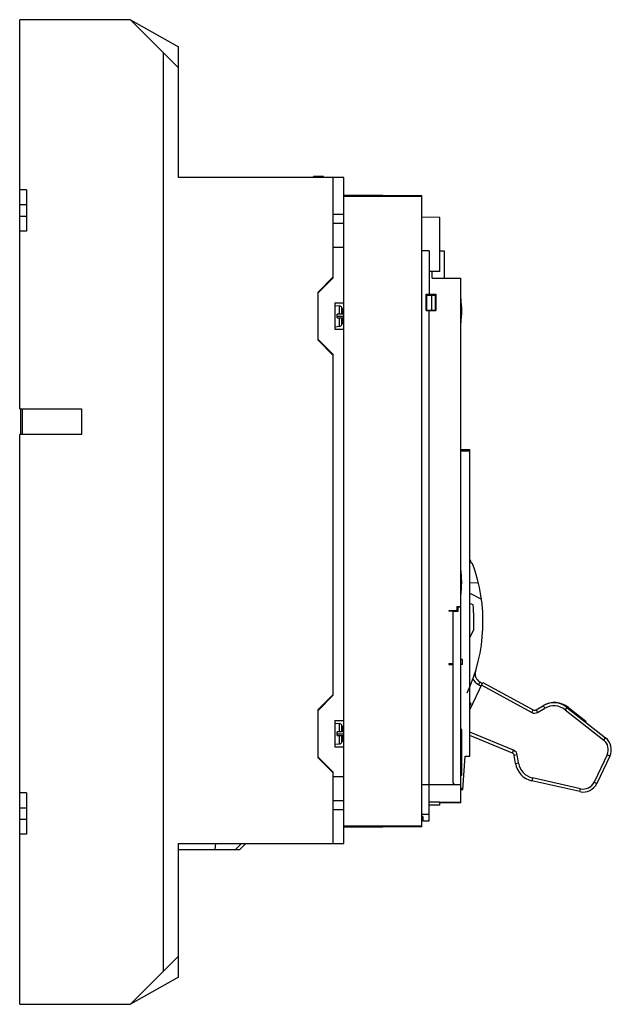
# Model space of a CAD drawing. Header units: millimetres. Extents: x 43 to 239, y 32 to 358.
import ezdxf

# ---------------------------------------------------------------- set-up
doc = ezdxf.new("R2010")
doc.units = ezdxf.units.MM
doc.header["$LTSCALE"] = 25.349531
doc.layers.get('0').update_dxf_attribs({"linetype": 'CONTINUOUS'})
doc.layers.add('INTFCLR_83112', color=7, linetype='CONTINUOUS')
doc.layers.add('INTFCLR_87', color=7, linetype='CONTINUOUS')

msp = doc.modelspace()

# ---------------------------------------------------------------- linework, layer by layer
at = {"color": 7, "linetype": 'Continuous'}
for p, q in [((43.2, 229.13), (43.2, 358.18)), ((79.9, 358.18), (43.2, 358.18)), ((79.9, 358.18), (95.9, 342.18)), ((79.9, 358.18), (95.9, 349.18)), ((90.93, 42.69), (90.93, 347.15)), ((95.9, 305.88), (95.9, 349.18)), ((150.7, 305.88), (95.9, 305.88)), ((140.6, 305.88), (140.6, 306.19)), ((144, 306.19), (140.6, 306.19)), ((144, 305.88), (144, 306.19)), ((147.2, 272.63), (147.2, 305.88)), ((150.7, 84.98), (150.7, 305.88)), ((45.4, 301.73), (43.2, 301.73)), ((45.4, 301.73), (45.4, 288.03)), ((150.7, 300.12), (176.5, 299.9)), ((176.5, 299.58), (150.7, 299.58)), ((176.5, 90.49), (176.5, 299.9)), ((45.4, 296.73), (43.2, 296.73)), ((43.2, 293.03), (45.4, 293.03)), ((147.2, 293.73), (150.7, 293.73)), ((182.5, 292.63), (176.5, 292.68)), ((182.5, 274.71), (182.5, 292.63)), ((45.4, 288.03), (43.2, 288.03)), ((150.7, 290.6), (147.2, 290.6)), ((150.7, 282.63), (147.2, 282.63)), ((178.99, 281.5), (176.5, 281.5)), ((178.99, 281.5), (178.99, 267.2)), ((182.5, 281.5), (183.99, 281.5)), ((183.99, 281.5), (183.99, 272.5)), ((182.5, 274.71), (178.99, 274.71)), ((179.99, 272.5), (179.99, 274.71)), ((142.2, 267.87), (147.2, 272.87)), ((142.2, 267.63), (147.2, 272.63)), ((179.99, 272.5), (189.39, 272.5)), ((189.39, 272.5), (189.39, 163.61)), ((142.2, 251.87), (142.2, 267.87)), ((177.99, 261.7), (177.99, 267.2)), ((177.99, 267.2), (181.19, 267.2)), ((178.19, 261.85), (178.19, 266.85)), ((178.19, 266.85), (181.11, 266.85)), ((179.87, 261.85), (179.87, 266.85)), ((181.11, 261.85), (181.11, 266.85)), ((181.19, 267.2), (181.19, 261.7)), ((189.49, 265.66), (189.49, 257.65)), ((147.7, 264.23), (147.7, 255.53)), ((147.7, 264.23), (150.7, 264.23)), ((147.7, 263.38), (149.25, 263.25)), ((149.25, 260.48), (149.25, 263.25)), ((150.06, 260.48), (150.06, 262.71)), ((150.37, 261.89), (150.34, 261.89)), ((177.99, 261.7), (181.19, 261.7)), ((178.19, 261.85), (181.11, 261.85)), ((178.99, 104.39), (178.99, 261.7)), ((148.5, 259.28), (148.5, 260.48)), ((150.5, 260.48), (148.5, 260.48)), ((148.5, 259.28), (150.5, 259.28)), ((149.25, 256.52), (149.25, 259.28)), ((150.06, 257.06), (150.06, 259.28)), ((150.5, 260.48), (150.5, 260.68)), ((150.5, 259.08), (150.5, 259.28)), ((147.7, 256.38), (149.25, 256.52)), ((147.7, 255.53), (150.7, 255.53)), ((150.35, 257.88), (150.37, 257.88)), ((147.2, 247.13), (142.2, 252.13)), ((147.2, 246.87), (142.2, 251.87)), ((147.2, 134.13), (147.2, 247.13)), ((43.2, 229.13), (63.7, 229.13)), ((43.6, 220.63), (43.6, 229.13)), ((44, 229.13), (44, 220.63)), ((63.7, 229.13), (63.7, 220.63)), ((43.2, 31.65), (43.2, 220.63)), ((63.7, 220.63), (43.2, 220.63)), ((189.38, 215.63), (192.5, 215.61)), ((192.5, 113.98), (192.5, 215.61)), ((192.5, 215.09), (189.39, 215.09)), ((189.45, 176.66), (189.39, 176.66)), ((189.75, 172.16), (189.45, 176.66)), ((189.45, 167.66), (189.45, 176.66)), ((192.5, 179.14), (192.95, 178.04)), ((192.95, 178.04), (193.31, 177.87)), ((189.75, 172.16), (189.45, 167.66)), ((195.31, 171.36), (192.5, 171.4)), ((189.45, 167.66), (189.39, 167.66)), ((192.5, 167.95), (196.32, 166.05)), ((188.19, 163.61), (189.39, 163.61)), ((188.19, 163.61), (188.19, 162.19)), ((189.49, 163.41), (188.49, 163.41)), ((188.49, 163.41), (188.49, 161.91)), ((189.49, 104.39), (189.49, 163.41)), ((193.54, 164.08), (192.5, 164.6)), ((188.19, 162.19), (185.49, 162.19)), ((185.49, 162.19), (185.49, 161.98)), ((186.99, 161.98), (185.49, 161.98)), ((186.99, 105.01), (186.99, 161.98)), ((188.49, 161.91), (186.99, 161.91)), ((192.5, 153.23), (193.78, 155.93)), ((192.5, 154.1), (192.83, 153.94)), ((186.99, 144.53), (185.49, 144.53)), ((185.49, 144.53), (185.49, 144.34)), ((185.49, 144.34), (186.99, 144.34)), ((189.99, 146.04), (189.49, 146.04)), ((189.99, 144.34), (189.49, 144.34)), ((189.99, 144.34), (189.99, 146.04)), ((192.5, 129.32), (196.83, 138.41)), ((195.8, 138.56), (195.33, 137.68)), ((195.33, 137.68), (196.25, 137.19)), ((195.8, 138.56), (196.68, 138.09)), ((196.4, 137.5), (212.99, 128.44)), ((196.83, 138.41), (213.47, 129.32)), ((142.2, 129.38), (147.2, 134.38)), ((142.2, 129.13), (147.2, 134.13)), ((192.94, 131.4), (192.5, 131.61)), ((214.45, 129.33), (216.87, 130.71)), ((217.36, 129.84), (216.87, 130.71)), ((142.2, 113.38), (142.2, 129.38)), ((212.99, 128.44), (213.47, 129.32)), ((214.45, 129.33), (214.94, 128.46)), ((214.94, 128.46), (217.36, 129.84)), ((224.67, 130.13), (224.05, 129.35)), ((224.05, 129.35), (236.86, 119.26)), ((224.67, 130.13), (237.48, 120.04)), ((225.17, 130.11), (230.98, 125.54)), ((147.7, 125.73), (150.7, 125.73)), ((147.7, 125.73), (147.7, 117.03)), ((147.7, 124.88), (149.25, 124.75)), ((149.25, 121.98), (149.25, 124.75)), ((150.06, 121.98), (150.06, 124.21)), ((230.98, 125.54), (230.85, 125.26)), ((150.5, 121.98), (148.5, 121.98)), ((148.5, 120.78), (148.5, 121.98)), ((150.37, 123.39), (150.34, 123.39)), ((150.5, 121.98), (150.5, 122.18)), ((189.79, 122.81), (189.49, 122.81)), ((189.62, 107.81), (189.62, 122.81)), ((189.79, 107.51), (189.79, 122.81)), ((206.98, 115.9), (192.5, 121.85)), ((147.7, 117.88), (149.25, 118.02)), ((148.5, 120.78), (150.5, 120.78)), ((149.25, 118.02), (149.25, 120.78)), ((150.06, 118.56), (150.06, 120.78)), ((150.35, 119.38), (150.37, 119.38)), ((150.5, 120.58), (150.5, 120.78)), ((206.6, 114.98), (192.5, 120.76)), ((236.86, 119.26), (237.48, 120.04)), ((147.7, 117.03), (150.7, 117.03)), ((206.6, 114.98), (206.98, 115.9)), ((208.2, 114.36), (207.21, 114.21)), ((208.62, 111.68), (208.2, 114.36)), ((238, 114.39), (233.68, 105.33)), ((238.9, 113.96), (238, 114.39)), ((147.2, 108.63), (142.2, 113.63)), ((147.2, 108.38), (142.2, 113.38)), ((190.1, 102.77), (190.88, 113.97)), ((190.88, 113.97), (192.5, 113.98)), ((207.63, 111.52), (207.21, 114.21)), ((207.63, 111.52), (208.62, 111.68)), ((238.9, 113.96), (234.58, 104.9)), ((147.2, 84.98), (147.2, 108.63)), ((189.79, 107.81), (189.49, 107.81)), ((150.7, 107.13), (147.2, 107.13)), ((176.5, 104.5), (187.49, 104.5)), ((186.99, 104.39), (186.99, 104.5)), ((187.49, 104.51), (189.49, 104.51)), ((189.79, 107.51), (189.49, 107.51)), ((213.23, 106.76), (213.01, 105.78)), ((228.97, 102.18), (213.01, 105.78)), ((229.19, 103.15), (213.23, 106.76)), ((233.68, 105.33), (234.58, 104.9)), ((45.4, 101.74), (43.2, 101.74)), ((45.4, 101.74), (45.4, 88.04)), ((189.45, 104.39), (176.5, 104.39)), ((178.95, 94.59), (178.95, 104.39)), ((189.45, 98.59), (189.45, 104.39)), ((189.49, 103.3), (190.14, 103.3)), ((190.1, 102.77), (189.49, 102.76)), ((228.97, 102.18), (229.19, 103.15)), ((147.2, 99.29), (150.7, 99.29)), ((182.5, 98.68), (178.95, 98.68)), ((182.5, 97.75), (182.5, 98.68)), ((189.45, 98.59), (182.5, 98.59)), ((189.49, 98.5), (182.5, 98.5)), ((189.49, 98.5), (189.49, 98.59)), ((45.4, 96.74), (43.2, 96.74)), ((150.7, 96.13), (147.2, 96.13)), ((182.5, 97.75), (178.95, 97.71)), ((43.2, 93.04), (45.4, 93.04)), ((178.95, 94.59), (176.5, 94.59)), ((176.89, 93.92), (176.5, 93.92)), ((176.89, 93.92), (176.89, 92.5)), ((176.89, 92.5), (178.99, 92.5)), ((178.99, 92.5), (178.99, 94.59)), ((150.7, 90.8), (176.5, 90.8)), ((176.5, 90.49), (150.7, 90.26)), ((45.4, 88.04), (43.2, 88.04)), ((95.9, 84.98), (150.7, 84.98)), ((95.9, 40.65), (95.9, 84.98)), ((108.06, 82.98), (108.19, 84.98)), ((116.72, 84.98), (114.72, 82.98)), ((118.22, 84.98), (116.22, 82.98)), ((118.23, 84.98), (116.23, 82.98)), ((95.9, 82.98), (116.22, 82.98)), ((95.9, 47.65), (79.9, 31.65)), ((95.9, 40.65), (79.9, 31.65)), ((43.2, 31.65), (79.9, 31.65))]:
    msp.add_line(p, q, dxfattribs=at)
for centre, radius, start, end in [((162.97, 261.66), 26.82, 351.4222, 8.5778), ((149.17, 262.25), 1, 27.1268, 85), ((146.5, 260.88), 4, 14.6255, 27.1268), ((146.29, 260.79), 4.2, 9.9843, 15.2772), ((146.17, 260.77), 4.32, 8.0446, 9.9933), ((146.06, 260.75), 4.44, 5.9514, 8.042), ((146.29, 258.98), 4.2, 344.8662, 350.1014), ((146.17, 259), 4.32, 350.092, 351.8795), ((146.06, 259.02), 4.44, 351.8833, 354.0959), ((145.93, 260.74), 4.56, 5.071, 5.9556), ((145.93, 259.03), 4.56, 354.0908, 354.9285), ((145.85, 260.73), 4.65, 4.3541, 5.0715), ((145.65, 260.71), 4.85, 2.5028, 4.3443), ((145.66, 259.05), 4.84, 355.6864, 357.3541), ((145.84, 259.04), 4.65, 354.9283, 355.6788), ((145.36, 260.7), 5.14, 1.8182, 2.5114), ((144.83, 260.69), 5.66, 359.9737, 1.794), ((144.83, 259.08), 5.66, 358.2183, 0.026), ((145.38, 259.07), 5.12, 357.3487, 358.1954), ((149.17, 257.52), 1, 275, 332.8732), ((146.5, 258.88), 4, 332.8732, 345.5225), ((141.84, 158.5), 55, 334.6686, 20.6289), ((155.85, 172.16), 33.9, 355.656, 4.344), ((141.84, 158.5), 52, 357.1744, 6.1664), ((197.2, 141.21), 3, 162.6617, 242.0467), ((197.2, 141.21), 4, 202.747, 242.0467), ((192.89, 296.7), 165.3, 269.8646, 270.0168), ((142.01, 158.95), 57.9, 330.712, 331.5841), ((220.59, 124.5), 7.24, 50.7587, 121.0553), ((220.34, 124.64), 7, 51.7646, 119.7619), ((220.34, 124.64), 6, 51.7646, 119.7619), ((213.95, 130.2), 2, 241.363, 299.7619), ((213.95, 130.2), 1, 241.363, 299.7619), ((149.17, 123.75), 1, 27.1268, 85), ((146.5, 122.38), 4, 14.6255, 27.1268), ((146.29, 122.29), 4.2, 9.9843, 15.2772), ((146.17, 122.27), 4.32, 8.0446, 9.9933), ((146.06, 122.25), 4.44, 5.9514, 8.042), ((145.93, 122.24), 4.56, 5.071, 5.9556), ((145.85, 122.23), 4.65, 4.3541, 5.0715), ((145.65, 122.21), 4.85, 2.5028, 4.3443), ((145.36, 122.2), 5.14, 1.8182, 2.5114), ((144.83, 122.19), 5.66, 359.9737, 1.794), ((149.17, 119.02), 1, 275, 332.8732), ((146.5, 120.38), 4, 332.8732, 345.5225), ((146.29, 120.48), 4.2, 344.8662, 350.1014), ((146.17, 120.5), 4.32, 350.092, 351.8795), ((146.06, 120.52), 4.44, 351.8833, 354.0959), ((145.93, 120.53), 4.56, 354.0908, 354.9285), ((145.66, 120.55), 4.84, 355.6864, 357.3541), ((145.84, 120.54), 4.65, 354.9283, 355.6788), ((144.83, 120.58), 5.66, 358.2183, 0.026), ((145.38, 120.57), 5.12, 357.3487, 358.1954), ((234.39, 116.11), 4, 334.5227, 51.7646), ((234.39, 116.11), 5, 334.5227, 51.7646), ((206.22, 114.05), 1, 8.9425, 67.6979), ((206.22, 114.05), 2, 8.9425, 67.6979), ((214.55, 112.61), 7, 188.9425, 257.2785), ((214.55, 112.61), 6, 188.9425, 257.2785), ((187.49, 105.01), 0.5, 180, 270), ((230.07, 107.05), 5, 257.2785, 334.5227), ((230.07, 107.05), 4, 257.2785, 334.5227), ((188.24, 99.76), 1.25, 250.9954, 289.2628)]:
    msp.add_arc(centre, radius, start, end, dxfattribs=at)
msp.add_open_spline([(192.5, 131.08), (192.64, 131.19), (192.79, 131.29), (192.94, 131.4)], degree=3, dxfattribs=at)
at = {"layer": 'INTFCLR_83112', "color": 254, "linetype": 'Continuous', "true_color": 0xf0ebaf}
msp.add_line((189.49, 261.66), (189.39, 261.66), dxfattribs=at)
at = {"layer": 'INTFCLR_87', "color": 254, "linetype": 'Continuous', "true_color": 0xf0ebaf}
for p, q in [((148.5, 259.88), (150.5, 259.88)), ((148.5, 121.38), (150.5, 121.38))]:
    msp.add_line(p, q, dxfattribs=at)

doc.saveas('drawing.dxf')
